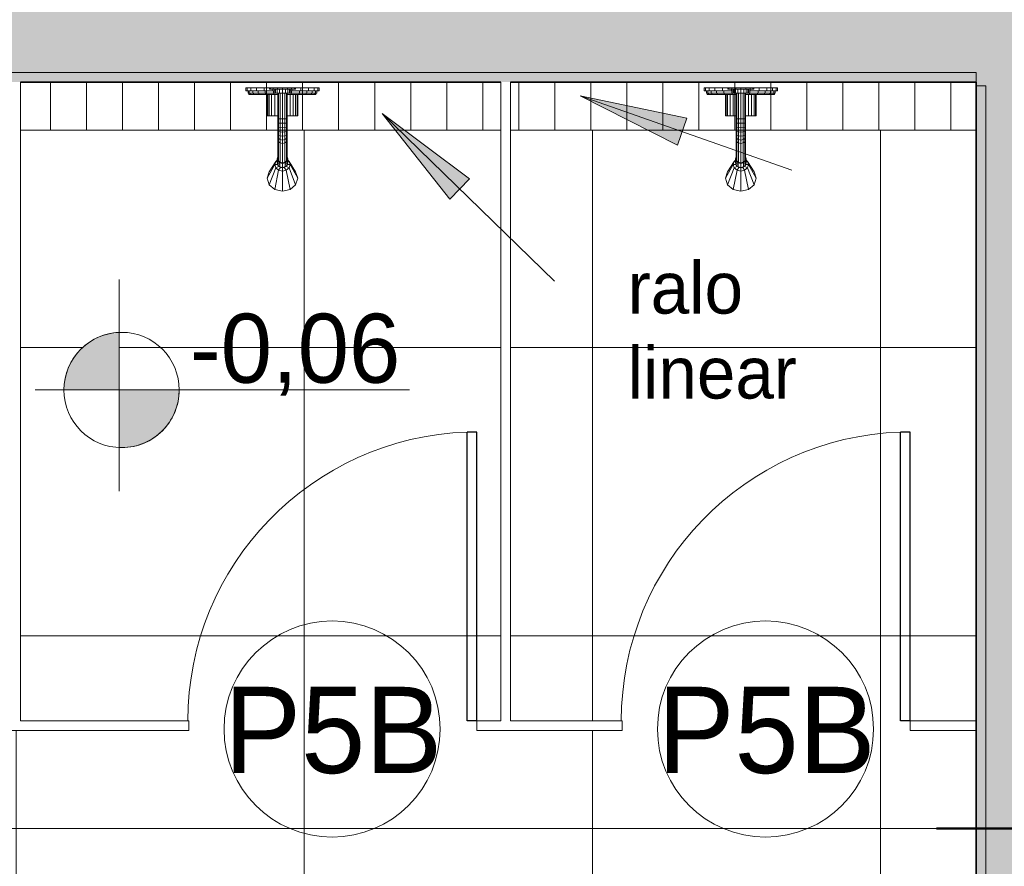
# Model space of a CAD drawing. Header units: metres. Extents: x -33 to 126, y -29 to 31.
# Tile 34 of 256: x -2.72 to -0.67, y -19.34 to -17.58. Entities that reach past the tile are written whole.
import ezdxf

# ---------------------------------------------------------------- set-up
doc = ezdxf.new("R2010")
doc.units = ezdxf.units.M
for name, color, linetype, lineweight in [('A-DETL', 90, 'Continuous', 18), ('A-DETL-GENF', 92, 'Continuous', 18), ('A-DETL-MBND', 5, 'Continuous', 18), ('A-DETL-THIN', 151, 'Continuous', 18), ('A-DOOR', 31, 'Continuous', 18), ('A-DOOR-IDEN', 31, 'Continuous', 9), ('A-FLOR-PATT', 8, 'Continuous', 18), ('A-WALL', 113, 'Continuous', 18), ('A-WALL-PATT', 111, 'Continuous', 35), ('G-ANNO-SYMB', 111, 'Continuous', 9), ('G-ANNO-TEXT', 7, 'Continuous', 18), ('G-IMPT', 8, 'Continuous', 18), ('P-SANR-FIXT', 6, 'Continuous', 18)]:
    doc.layers.add(name, color=color, linetype=linetype, lineweight=lineweight)
doc.styles.add('Century Gothic', font='GOTHIC.TTF', dxfattribs={"height": 0.143711})
doc.styles.add('Century Gothic_1', font='GOTHIC.TTF', dxfattribs={"height": 0.179639})
doc.styles.add('Century Gothic_2', font='GOTHIC.TTF', dxfattribs={"height": 0.107783})

# ---------------------------------------------------------------- blocks, each defined once
blk = doc.blocks.new('Kohler_-_K-T8226_Taboret_Shower_Trim_1533 - t8226_dxf-V87-2-PLANTA COM LAYOUT')
at = {"layer": 'G-IMPT'}
for p, q in [((-0.0065, 0.0846), (-0.0039, 0.0846)), ((-0.0065, 0.0782), (-0.0065, 0.0846)), ((-0.0039, 0.0846), (0.0037, 0.0846)), ((-0.0039, 0.0782), (-0.0039, 0.0846)), ((0.0037, 0.0846), (0.0158, 0.0846)), ((0.0037, 0.0782), (0.0037, 0.0846)), ((0.0158, 0.0846), (0.0316, 0.0846)), ((0.0158, 0.0782), (0.0158, 0.0846)), ((0.0316, 0.0846), (0.0427, 0.0846)), ((0.0316, 0.0782), (0.0316, 0.0846)), ((0.0427, 0.0846), (0.0447, 0.0846)), ((0.0427, 0.0814), (0.0427, 0.0846)), ((0.0447, 0.0846), (0.0506, 0.0846)), ((0.0447, 0.0814), (0.0447, 0.0846)), ((0.0506, 0.0846), (0.0593, 0.0846)), ((0.0506, 0.0814), (0.0506, 0.0846)), ((0.0593, 0.0846), (0.0697, 0.0846)), ((0.0593, 0.0814), (0.0593, 0.0846)), ((0.0697, 0.0846), (0.08, 0.0846)), ((0.0697, 0.0814), (0.0697, 0.0846)), ((0.08, 0.0846), (0.0888, 0.0846)), ((0.08, 0.0814), (0.08, 0.0846)), ((0.0888, 0.0846), (0.0946, 0.0846)), ((0.0888, 0.0814), (0.0888, 0.0846)), ((0.0967, 0.0846), (0.0946, 0.0846)), ((0.0946, 0.0814), (0.0946, 0.0846)), ((0.0967, 0.0846), (0.0967, 0.0814)), ((0.0967, 0.0846), (0.1078, 0.0846)), ((0.1078, 0.0846), (0.1236, 0.0846)), ((0.1078, 0.0782), (0.1078, 0.0846)), ((0.1236, 0.0846), (0.1357, 0.0846)), ((0.1236, 0.0782), (0.1236, 0.0846)), ((0.1357, 0.0846), (0.1433, 0.0846)), ((0.1357, 0.0782), (0.1357, 0.0846)), ((0.1459, 0.0846), (0.1433, 0.0846)), ((0.1433, 0.0782), (0.1433, 0.0846)), ((0.1459, 0.0846), (0.1459, 0.0782)), ((-0.0065, 0.0782), (-0.0039, 0.0782)), ((-0.0039, 0.0782), (0.0037, 0.0782)), ((-0.0018, 0.0782), (-0.0018, 0.0735)), ((-0.0018, 0.0735), (0.0007, 0.0735)), ((-0.0002, 0.0735), (-0.0002, 0.0703)), ((-0.0002, 0.0735), (0.0022, 0.0735)), ((-0.0002, 0.0703), (0.0022, 0.0703)), ((0.0007, 0.0782), (0.0007, 0.0735)), ((0.0007, 0.0735), (0.0078, 0.0735)), ((0.0022, 0.0735), (0.0092, 0.0735)), ((0.0022, 0.0735), (0.0022, 0.0703)), ((0.0022, 0.0703), (0.0092, 0.0703)), ((0.0037, 0.0782), (0.0158, 0.0782)), ((0.0078, 0.0782), (0.0078, 0.0735)), ((0.0078, 0.0735), (0.0192, 0.0735)), ((0.0092, 0.0735), (0.0092, 0.0703)), ((0.0092, 0.0703), (0.0203, 0.0703)), ((0.0158, 0.0782), (0.0316, 0.0782)), ((0.0192, 0.0782), (0.0192, 0.0735)), ((0.0192, 0.0735), (0.034, 0.0735)), ((0.0203, 0.0735), (0.0203, 0.0703)), ((0.0203, 0.0703), (0.0347, 0.0703)), ((0.0316, 0.0782), (0.05, 0.0782)), ((0.034, 0.0782), (0.034, 0.0735)), ((0.034, 0.0735), (0.0512, 0.0735)), ((0.0347, 0.0735), (0.0347, 0.0703)), ((0.0347, 0.0703), (0.0516, 0.0703)), ((0.0379, 0.0703), (0.0379, 0.0258)), ((0.039, 0.0703), (0.039, 0.0258)), ((0.0422, 0.0703), (0.0422, 0.0258)), ((0.0427, 0.0814), (0.0447, 0.0814)), ((0.0447, 0.0814), (0.0506, 0.0814)), ((0.0472, 0.0703), (0.0472, 0.0258)), ((0.05, 0.0782), (0.05, 0.0814)), ((0.05, 0.0782), (0.0538, 0.0782)), ((0.0506, 0.0814), (0.0593, 0.0814)), ((0.0512, 0.0782), (0.0512, 0.0735)), ((0.0512, 0.0735), (0.0538, 0.0735)), ((0.0516, 0.0735), (0.0516, 0.0703)), ((0.0516, 0.0703), (0.0601, 0.0703)), ((0.0538, 0.0814), (0.0538, 0.0735)), ((0.0538, 0.0735), (0.055, 0.0735)), ((0.0538, 0.0703), (0.0538, 0.0258)), ((0.055, 0.0814), (0.055, 0.0735)), ((0.055, 0.0735), (0.0584, 0.0735)), ((0.0584, 0.0814), (0.0584, 0.0735)), ((0.0584, 0.0735), (0.0636, 0.0735)), ((0.0593, 0.0814), (0.0697, 0.0814)), ((0.0601, 0.0735), (0.0601, 0.0201)), ((0.0615, 0.02), (0.0615, 0.0735)), ((0.0636, 0.0814), (0.0636, 0.0735)), ((0.0636, 0.0735), (0.0697, 0.0735)), ((0.0649, 0.0198), (0.0649, 0.0735)), ((0.0697, 0.0814), (0.08, 0.0814)), ((0.0697, 0.0814), (0.0697, 0.0735)), ((0.0697, 0.0735), (0.0757, 0.0735)), ((0.0697, 0.0198), (0.0697, 0.0735)), ((0.0745, 0.0198), (0.0745, 0.0735)), ((0.0757, 0.0814), (0.0757, 0.0735)), ((0.0757, 0.0735), (0.0809, 0.0735)), ((0.0779, 0.02), (0.0779, 0.0735)), ((0.0792, 0.0735), (0.0792, 0.0201)), ((0.0792, 0.0703), (0.0878, 0.0703)), ((0.08, 0.0814), (0.0888, 0.0814)), ((0.0809, 0.0814), (0.0809, 0.0735)), ((0.0809, 0.0735), (0.0843, 0.0735)), ((0.0843, 0.0814), (0.0843, 0.0735)), ((0.0843, 0.0735), (0.0855, 0.0735)), ((0.0855, 0.0735), (0.0843, 0.0735)), ((0.0855, 0.0814), (0.0855, 0.0735)), ((0.0855, 0.0782), (0.0894, 0.0782)), ((0.0855, 0.0735), (0.0882, 0.0735)), ((0.0855, 0.0703), (0.0855, 0.0258)), ((0.0878, 0.0735), (0.0878, 0.0703)), ((0.0878, 0.0703), (0.1046, 0.0703)), ((0.0882, 0.0782), (0.0882, 0.0735)), ((0.0882, 0.0735), (0.1054, 0.0735)), ((0.0888, 0.0814), (0.0946, 0.0814)), ((0.0894, 0.0782), (0.0894, 0.0814)), ((0.0894, 0.0782), (0.1078, 0.0782)), ((0.0921, 0.0703), (0.0921, 0.0258)), ((0.0967, 0.0814), (0.0946, 0.0814)), ((0.0972, 0.0703), (0.0972, 0.0258)), ((0.1003, 0.0703), (0.1003, 0.0258)), ((0.1014, 0.0703), (0.1014, 0.0258)), ((0.1046, 0.0735), (0.1046, 0.0703)), ((0.1046, 0.0703), (0.1191, 0.0703)), ((0.1054, 0.0782), (0.1054, 0.0735)), ((0.1054, 0.0735), (0.1202, 0.0735)), ((0.1078, 0.0782), (0.1236, 0.0782)), ((0.1191, 0.0735), (0.1191, 0.0703)), ((0.1191, 0.0703), (0.1302, 0.0703)), ((0.1202, 0.0782), (0.1202, 0.0735)), ((0.1202, 0.0735), (0.1315, 0.0735)), ((0.1236, 0.0782), (0.1357, 0.0782)), ((0.1302, 0.0735), (0.1371, 0.0735)), ((0.1302, 0.0735), (0.1302, 0.0703)), ((0.1302, 0.0703), (0.1371, 0.0703)), ((0.1315, 0.0782), (0.1315, 0.0735)), ((0.1315, 0.0735), (0.1387, 0.0735)), ((0.1357, 0.0782), (0.1433, 0.0782)), ((0.1395, 0.0735), (0.1371, 0.0735)), ((0.1371, 0.0735), (0.1371, 0.0703)), ((0.1395, 0.0703), (0.1371, 0.0703)), ((0.1387, 0.0782), (0.1387, 0.0735)), ((0.1411, 0.0735), (0.1387, 0.0735)), ((0.1395, 0.0735), (0.1395, 0.0703)), ((0.1411, 0.0782), (0.1411, 0.0735)), ((0.1459, 0.0782), (0.1433, 0.0782)), ((0.0379, 0.0258), (0.039, 0.0258)), ((0.039, 0.0258), (0.0422, 0.0258)), ((0.0422, 0.0258), (0.0472, 0.0258)), ((0.0472, 0.0258), (0.0538, 0.0258)), ((0.0538, 0.0258), (0.0601, 0.0258)), ((0.0792, 0.0258), (0.0855, 0.0258)), ((0.0855, 0.0258), (0.0921, 0.0258)), ((0.0921, 0.0258), (0.0972, 0.0258)), ((0.0972, 0.0258), (0.1003, 0.0258)), ((0.1003, 0.0258), (0.1014, 0.0258)), ((0.1014, 0.0258), (0.1003, 0.0258)), ((0.0601, 0.0201), (0.0601, 0.0118)), ((0.0601, 0.0201), (0.0615, 0.02)), ((0.0601, 0.0118), (0.0601, 0.0036)), ((0.0601, 0.0118), (0.0615, 0.0111)), ((0.0601, 0.0036), (0.0601, -0.0038)), ((0.0601, 0.0036), (0.0615, 0.0024)), ((0.0649, 0.0198), (0.0615, 0.02)), ((0.0615, 0.02), (0.0615, 0.0111)), ((0.0649, 0.0107), (0.0615, 0.0111)), ((0.0615, 0.0111), (0.0615, 0.0024)), ((0.0649, 0.0015), (0.0615, 0.0024)), ((0.0615, 0.0024), (0.0615, -0.0038)), ((0.0697, 0.0198), (0.0649, 0.0198)), ((0.0649, 0.0198), (0.0649, 0.0107)), ((0.0697, 0.0105), (0.0649, 0.0107)), ((0.0649, 0.0107), (0.0649, 0.0015)), ((0.0697, 0.0012), (0.0649, 0.0015)), ((0.0649, 0.0015), (0.0649, -0.0038)), ((0.0745, 0.0198), (0.0697, 0.0198)), ((0.0697, 0.0198), (0.0697, 0.0105)), ((0.0745, 0.0107), (0.0697, 0.0105)), ((0.0697, 0.0105), (0.0697, 0.0012)), ((0.0745, 0.0015), (0.0697, 0.0012)), ((0.0697, 0.0012), (0.0697, -0.0038)), ((0.0779, 0.02), (0.0745, 0.0198)), ((0.0745, 0.0198), (0.0745, 0.0107)), ((0.0779, 0.0111), (0.0745, 0.0107)), ((0.0745, 0.0107), (0.0745, 0.0015)), ((0.0779, 0.0024), (0.0745, 0.0015)), ((0.0745, 0.0015), (0.0745, -0.0038)), ((0.0792, 0.0201), (0.0779, 0.02)), ((0.0779, 0.02), (0.0779, 0.0111)), ((0.0792, 0.0118), (0.0779, 0.0111)), ((0.0779, 0.0111), (0.0779, 0.0024)), ((0.0792, 0.0036), (0.0779, 0.0024)), ((0.0779, 0.0024), (0.0779, -0.0038)), ((0.0792, 0.0201), (0.0792, 0.0118)), ((0.0792, 0.0118), (0.0792, 0.0036)), ((0.0792, 0.0036), (0.0792, -0.0038)), ((0.0601, -0.0042), (0.0601, -0.0116)), ((0.0601, -0.0042), (0.0615, -0.006)), ((0.0601, -0.0116), (0.0601, -0.0185)), ((0.0601, -0.0116), (0.0615, -0.014)), ((0.0601, -0.0185), (0.0601, -0.0248)), ((0.0601, -0.0185), (0.0615, -0.0214)), ((0.0615, -0.0038), (0.0615, -0.006)), ((0.0649, -0.0073), (0.0615, -0.006)), ((0.0615, -0.006), (0.0615, -0.014)), ((0.0649, -0.0157), (0.0615, -0.014)), ((0.0615, -0.014), (0.0615, -0.0214)), ((0.0649, -0.0038), (0.0649, -0.0073)), ((0.0697, -0.0078), (0.0649, -0.0073)), ((0.0649, -0.0073), (0.0649, -0.0157)), ((0.0697, -0.0163), (0.0649, -0.0157)), ((0.0649, -0.0157), (0.0649, -0.0235)), ((0.0697, -0.0038), (0.0697, -0.0078)), ((0.0745, -0.0073), (0.0697, -0.0078)), ((0.0697, -0.0078), (0.0697, -0.0163)), ((0.0745, -0.0157), (0.0697, -0.0163)), ((0.0697, -0.0163), (0.0697, -0.0243)), ((0.0745, -0.0038), (0.0745, -0.0073)), ((0.0779, -0.006), (0.0745, -0.0073)), ((0.0745, -0.0073), (0.0745, -0.0157)), ((0.0779, -0.014), (0.0745, -0.0157)), ((0.0745, -0.0157), (0.0745, -0.0235)), ((0.0779, -0.0038), (0.0779, -0.006)), ((0.0792, -0.0042), (0.0779, -0.006)), ((0.0779, -0.006), (0.0779, -0.014)), ((0.0792, -0.0116), (0.0779, -0.014)), ((0.0779, -0.014), (0.0779, -0.0214)), ((0.0792, -0.0185), (0.0779, -0.0214)), ((0.0792, -0.0042), (0.0792, -0.0116)), ((0.0792, -0.0116), (0.0792, -0.0185)), ((0.0792, -0.0185), (0.0792, -0.0248)), ((0.0601, -0.0248), (0.0601, -0.0644)), ((0.0601, -0.0248), (0.0615, -0.0281)), ((0.0649, -0.0235), (0.0615, -0.0214)), ((0.0615, -0.0214), (0.0615, -0.0281)), ((0.0649, -0.0304), (0.0615, -0.0281)), ((0.0615, -0.0281), (0.0615, -0.0678)), ((0.0697, -0.0243), (0.0649, -0.0235)), ((0.0649, -0.0235), (0.0649, -0.0304)), ((0.0697, -0.0313), (0.0649, -0.0304)), ((0.0649, -0.0304), (0.0649, -0.0702)), ((0.0745, -0.0235), (0.0697, -0.0243)), ((0.0697, -0.0243), (0.0697, -0.0313)), ((0.0745, -0.0304), (0.0697, -0.0313)), ((0.0697, -0.0313), (0.0697, -0.0712)), ((0.0779, -0.0214), (0.0745, -0.0235)), ((0.0745, -0.0235), (0.0745, -0.0304)), ((0.0779, -0.0281), (0.0745, -0.0304)), ((0.0745, -0.0304), (0.0745, -0.0702)), ((0.0779, -0.0214), (0.0779, -0.0281)), ((0.0792, -0.0248), (0.0779, -0.0281)), ((0.0779, -0.0281), (0.0779, -0.0678)), ((0.0792, -0.0248), (0.0792, -0.0644)), ((0.0586, -0.0637), (0.0601, -0.059)), ((0.0601, -0.059), (0.0601, -0.0674)), ((0.0793, -0.059), (0.0808, -0.0637)), ((0.0793, -0.059), (0.0793, -0.0674)), ((0.0538, -0.0754), (0.0379, -0.104)), ((0.0559, -0.0687), (0.0422, -0.0906)), ((0.0538, -0.0754), (0.0559, -0.0687)), ((0.0559, -0.0822), (0.0538, -0.0754)), ((0.0596, -0.0754), (0.0538, -0.0754)), ((0.0559, -0.0687), (0.0586, -0.0665)), ((0.0586, -0.07), (0.0559, -0.0687)), ((0.0626, -0.0789), (0.0559, -0.0822)), ((0.0601, -0.0684), (0.0586, -0.0637)), ((0.0586, -0.0637), (0.0586, -0.0721)), ((0.0601, -0.0768), (0.0586, -0.0721)), ((0.0601, -0.0644), (0.0615, -0.0678)), ((0.0601, -0.0674), (0.061, -0.0666)), ((0.0601, -0.0674), (0.0625, -0.0686)), ((0.0641, -0.0718), (0.0601, -0.0684)), ((0.0601, -0.0684), (0.0601, -0.0768)), ((0.0641, -0.0802), (0.0601, -0.0768)), ((0.0649, -0.0702), (0.0615, -0.0678)), ((0.0657, -0.0813), (0.0617, -0.0871)), ((0.0628, -0.0754), (0.0621, -0.0733)), ((0.0623, -0.0703), (0.0628, -0.0688)), ((0.0628, -0.0688), (0.0628, -0.0707)), ((0.0636, -0.0714), (0.065, -0.0703)), ((0.0697, -0.0731), (0.0641, -0.0718)), ((0.0641, -0.0718), (0.0641, -0.0802)), ((0.0641, -0.0802), (0.0697, -0.0815)), ((0.0657, -0.0813), (0.0646, -0.0804)), ((0.0697, -0.0712), (0.0649, -0.0702)), ((0.0657, -0.0813), (0.0697, -0.0822)), ((0.0745, -0.0702), (0.0697, -0.0712)), ((0.0697, -0.0712), (0.0697, -0.0731)), ((0.0697, -0.0731), (0.0752, -0.0718)), ((0.0697, -0.0731), (0.0697, -0.0815)), ((0.0697, -0.0815), (0.0752, -0.0802)), ((0.0697, -0.0822), (0.0736, -0.0813)), ((0.0747, -0.0804), (0.0736, -0.0813)), ((0.0736, -0.0813), (0.0776, -0.0871)), ((0.0744, -0.0703), (0.0757, -0.0714)), ((0.0779, -0.0678), (0.0745, -0.0702)), ((0.0793, -0.0684), (0.0752, -0.0718)), ((0.0752, -0.0718), (0.0752, -0.0802)), ((0.0793, -0.0768), (0.0752, -0.0802)), ((0.0765, -0.0688), (0.0765, -0.0707)), ((0.0772, -0.0733), (0.0765, -0.0754)), ((0.0766, -0.0688), (0.077, -0.0703)), ((0.0793, -0.0674), (0.0768, -0.0686)), ((0.0768, -0.0789), (0.0834, -0.0822)), ((0.0792, -0.0644), (0.0779, -0.0678)), ((0.0784, -0.0666), (0.0793, -0.0674)), ((0.0808, -0.0637), (0.0793, -0.0684)), ((0.0793, -0.0684), (0.0793, -0.0768)), ((0.0808, -0.0721), (0.0793, -0.0768)), ((0.0797, -0.0754), (0.0855, -0.0754)), ((0.0808, -0.0637), (0.0808, -0.0721)), ((0.0808, -0.0665), (0.0834, -0.0687)), ((0.0808, -0.07), (0.0834, -0.0687)), ((0.0834, -0.0687), (0.0972, -0.0906)), ((0.0834, -0.0687), (0.0855, -0.0754)), ((0.0855, -0.0754), (0.0834, -0.0822)), ((0.0855, -0.0754), (0.1014, -0.104)), ((0.0379, -0.104), (0.0422, -0.0906)), ((0.0379, -0.104), (0.0422, -0.0906)), ((0.0559, -0.0822), (0.0422, -0.1175)), ((0.0617, -0.0871), (0.0538, -0.1274)), ((0.0617, -0.0871), (0.0559, -0.0822)), ((0.0617, -0.0871), (0.0697, -0.0889)), ((0.0697, -0.0822), (0.0697, -0.0889)), ((0.0697, -0.0889), (0.0776, -0.0871)), ((0.0697, -0.0889), (0.0697, -0.131)), ((0.0834, -0.0822), (0.0776, -0.0871)), ((0.0776, -0.0871), (0.0855, -0.1274)), ((0.0834, -0.0822), (0.0972, -0.1175)), ((0.0972, -0.0906), (0.1014, -0.104)), ((0.0972, -0.0906), (0.1014, -0.104)), ((0.0422, -0.1175), (0.0379, -0.104)), ((0.0422, -0.1175), (0.0379, -0.104)), ((0.0538, -0.1274), (0.0422, -0.1175)), ((0.0538, -0.1274), (0.0422, -0.1175)), ((0.0972, -0.1175), (0.0855, -0.1274)), ((0.0972, -0.1175), (0.0855, -0.1274)), ((0.1014, -0.104), (0.0972, -0.1175)), ((0.1014, -0.104), (0.0972, -0.1175)), ((0.0538, -0.1274), (0.0697, -0.131)), ((0.0697, -0.131), (0.0538, -0.1274)), ((0.0697, -0.131), (0.0855, -0.1274)), ((0.0697, -0.131), (0.0855, -0.1274))]:
    blk.add_line(p, q, dxfattribs=at)
blk = doc.blocks.new('Kohler_-_K-T8226_Taboret_Shower_Trim_1533 - Kohler_-_K-T8226_Taboret_Shower_Trim_1533-204706-2-PLANTA COM LAYOUT')
blk.add_blockref('Kohler_-_K-T8226_Taboret_Shower_Trim_1533 - t8226_dxf-V87-2-PLANTA COM LAYOUT', (0.0052, 0))
blk = doc.blocks.new('M_Descarga simples1 - 60X160 _vest_ m_-2529210-2-PLANTA COM LAYOUT')
at = {"layer": 'A-DOOR', "lineweight": 25}
for p, q in [((0.28, 0.01), (0.28, 0.6114)), ((0.3, 0.6114), (0.28, 0.6114)), ((0.3, 0.01), (0.3, 0.6114)), ((0.3, 0.01), (0.28, 0.01))]:
    blk.add_line(p, q, dxfattribs=at)
at = {"layer": 'A-DOOR'}
blk.add_arc((0.3, 0.01), 0.6017, 91.9048, 180, dxfattribs=at)
blk = doc.blocks.new('Kohler_-_K-T8226_Taboret_Shower_Trim_1533 - Kohler_-_K-T8226_Taboret_Shower_Trim_1533-V92-2-PLANTA COM LAYOUT')
blk.add_blockref('Kohler_-_K-T8226_Taboret_Shower_Trim_1533 - t8226_dxf-V87-2-PLANTA COM LAYOUT', (0.0052, 0))
blk = doc.blocks.new('Corte - M_Extremidade superior do corte - Preenchido-1049-2-PLANTA COM LAYOUT')
at = {"layer": 'G-ANNO-SYMB', "lineweight": 50}
blk.add_line((0.017462, 0), (0.028978, 0), dxfattribs=at)
blk = doc.blocks.new('M_Identificador da porta - M_Identificador da porta-1233-2-PLANTA COM LAYOUT')
at = {"layer": 'A-DOOR-IDEN'}
blk.add_circle((-0.000017, -0.000091), 0.003, dxfattribs=at)

msp = doc.modelspace()

# ---------------------------------------------------------------- hatches: boundary and pattern name
at = {"layer": 'A-DETL-GENF'}
h = msp.add_hatch(dxfattribs=at)
h.set_pattern_fill('FP_12', style=0, pattern_type=2)
h.set_pattern_definition([(90, (-3.63, 0), (-0.075, 5e-18), [])])
h.paths.add_polyline_path([(-0.8648, -17.8122), (-0.7273, -17.8122), (-0.7273, -17.7122), (-1.6973, -17.7122), (-1.6973, -17.8122), (-1.098, -17.8122)], flags=0)
h.paths.add_polyline_path([(-2.3795, -17.8122), (-1.7173, -17.8122), (-1.7173, -17.7122), (-2.7173, -17.7122), (-2.7173, -17.8122)], flags=0)
for points in [[(-2.6117, -18.3531), (-2.5122, -18.3531), (-2.5122, -18.2332), (-2.5422, -18.2384), (-2.5699, -18.251), (-2.5936, -18.2701), (-2.6117, -18.2946), (-2.6231, -18.3229), (-2.627, -18.3531), (-2.6231, -18.3531)], [(-2.5122, -18.473), (-2.4846, -18.471), (-2.4583, -18.4628), (-2.4345, -18.4488), (-2.4144, -18.4295), (-2.3995, -18.4065), (-2.3901, -18.3806), (-2.387, -18.3531), (-2.5122, -18.3531), (-2.5122, -18.471)]]:
    msp.add_hatch(color=7, dxfattribs=at).paths.add_polyline_path(points, flags=0)
at = {"layer": 'A-FLOR-PATT'}
h = msp.add_hatch(dxfattribs=at)
h.set_pattern_fill('FP_8', color=256, style=0, pattern_type=2)
h.set_pattern_definition([(0, (-7.527, -17.065), (0, 0.6), []), (90, (-7.527, -17.065), (-0.6, 4e-17), [])])
h.paths.add_polyline_path([(-4.4087, -20.6646), (-4.3073, -20.6646), (-4.3073, -20.0298), (-4.2873, -20.0298), (-4.2873, -20.6646), (-3.6873, -20.6646), (-3.6873, -20.0298), (-3.6673, -20.0298), (-3.6673, -20.2617), (-0.7273, -20.2615), (-0.7273, -19.0622), (-0.8648, -19.0622), (-0.8648, -19.0422), (-0.7273, -19.0422), (-0.7273, -17.8122), (-1.2079, -17.8126), (-1.2071, -17.8694), (-1.2048, -17.8761), (-1.2037, -17.8771), (-1.1899, -17.899), (-1.1857, -17.9124), (-1.1899, -17.9259), (-1.2015, -17.9357), (-1.2174, -17.9393), (-1.2333, -17.9357), (-1.2449, -17.9259), (-1.2492, -17.9124), (-1.2449, -17.899), (-1.2296, -17.8757), (-1.2285, -17.8748), (-1.2277, -17.8694), (-1.2269, -17.867), (-1.227, -17.8122), (-1.6973, -17.8122), (-1.6973, -19.0422), (-1.4648, -19.0422), (-1.4648, -19.0622), (-1.7673, -19.0622), (-1.7673, -19.0422), (-1.7173, -19.0422), (-1.7173, -17.8122), (-2.1626, -17.8126), (-2.1618, -17.8694), (-2.1594, -17.8762), (-2.1583, -17.8771), (-2.1446, -17.899), (-2.1403, -17.9124), (-2.1446, -17.9259), (-2.1562, -17.9357), (-2.1721, -17.9393), (-2.188, -17.9357), (-2.1996, -17.9259), (-2.2038, -17.9124), (-2.1996, -17.899), (-2.1842, -17.8757), (-2.1832, -17.8748), (-2.1824, -17.8694), (-2.1816, -17.867), (-2.1817, -17.8122), (-2.7173, -17.8122), (-2.7173, -19.0422), (-2.3673, -19.0422), (-2.3673, -19.0622), (-2.7873, -19.0622), (-2.7873, -19.0422), (-2.7373, -19.0422), (-2.7373, -17.7122), (-3.7373, -17.7124), (-3.7373, -18.4566), (-3.7337, -18.4617), (-3.6293, -18.4707), (-3.6223, -18.4741), (-3.6208, -18.4768), (-3.6203, -18.4824), (-3.6208, -18.7524), (-3.6229, -18.7562), (-3.6297, -18.7585), (-3.7343, -18.7683), (-3.7373, -18.7726), (-3.7373, -19.0422), (-3.3873, -19.0422), (-3.3873, -19.0622), (-3.8073, -19.0622), (-3.8073, -19.0422), (-3.7573, -19.0422), (-3.7573, -17.7122), (-4.7573, -17.7126), (-4.7573, -18.4566), (-4.7537, -18.4617), (-4.6493, -18.4707), (-4.6423, -18.4741), (-4.6408, -18.4768), (-4.6403, -18.4842), (-4.6408, -18.7524), (-4.6429, -18.7562), (-4.6497, -18.7585), (-4.7543, -18.7683), (-4.7573, -18.7726), (-4.7573, -19.0422), (-4.4073, -19.0422), (-4.4073, -19.0622), (-4.8373, -19.0622), (-4.8373, -19.0422), (-4.7773, -19.0422), (-4.7773, -17.7122), (-5.7773, -17.7122), (-5.7773, -18.4566), (-5.7737, -18.4617), (-5.6693, -18.4707), (-5.6623, -18.4741), (-5.6608, -18.4768), (-5.6603, -18.4824), (-5.6608, -18.7524), (-5.6629, -18.7562), (-5.6697, -18.7585), (-5.7743, -18.7683), (-5.7773, -18.7726), (-5.7773, -19.0422), (-5.4373, -19.0422), (-5.4373, -19.0622), (-5.9273, -19.0622), (-5.9273, -16.7159), (-6.9273, -16.7159), (-6.9273, -20.0646), (-4.9273, -20.0646), (-4.9273, -20.0298), (-4.9073, -20.0298), (-4.9073, -20.6646), (-4.4205, -20.6646)], flags=0)
h.paths.add_polyline_path([(-3.8199, -20.6548), (-4.0547, -20.6548), (-4.0741, -20.5922), (-4.0858, -20.5277), (-4.0898, -20.4624), (-4.0853, -20.4178), (-4.0723, -20.3758), (-4.0514, -20.3389), (-4.0239, -20.3091), (-3.9914, -20.2883), (-3.9557, -20.2775), (-3.9189, -20.2775), (-3.8832, -20.2883), (-3.8506, -20.3091), (-3.8231, -20.3389), (-3.8022, -20.3758), (-3.7892, -20.4178), (-3.7848, -20.4624), (-3.7887, -20.5277), (-3.8005, -20.5922)], flags=0)
h.paths.add_polyline_path([(-4.4399, -20.6548), (-4.6747, -20.6548), (-4.6948, -20.5881), (-4.7058, -20.5277), (-4.7093, -20.4575), (-4.7053, -20.4178), (-4.6923, -20.3758), (-4.6714, -20.3389), (-4.6439, -20.3091), (-4.6114, -20.2883), (-4.5757, -20.2775), (-4.5389, -20.2775), (-4.5032, -20.2883), (-4.4706, -20.3091), (-4.4431, -20.3389), (-4.4222, -20.3758), (-4.4092, -20.4178), (-4.4048, -20.4624), (-4.4087, -20.5277), (-4.4205, -20.5922)], flags=0)
h.paths.add_polyline_path([(-6.4773, -20.5854), (-6.4236, -20.5794), (-6.3724, -20.5614), (-6.3267, -20.5326), (-6.2885, -20.4944), (-6.2598, -20.4487), (-6.242, -20.3977), (-6.242, -20.3978), (-6.2599, -20.4488), (-6.2887, -20.4946), (-6.3269, -20.5328), (-6.3728, -20.5615), (-6.4242, -20.5794), (-6.4773, -20.5854), (-6.531, -20.5793), (-6.582, -20.5615), (-6.6277, -20.5327), (-6.6659, -20.4945), (-6.6947, -20.4488), (-6.7125, -20.3978), (-6.7125, -20.3978), (-6.6947, -20.4488), (-6.6659, -20.4946), (-6.6276, -20.5329), (-6.5819, -20.5615), (-6.531, -20.5794), (-6.4773, -20.5854)], flags=0)
h.paths.add_polyline_path([(-5.136, -20.3534), (-5.136, -20.3528), (-5.1423, -20.2982), (-5.1603, -20.2474), (-5.1886, -20.2024), (-5.2268, -20.1642), (-5.2754, -20.1344), (-5.3236, -20.1176), (-5.3773, -20.1115), (-5.4345, -20.1188), (-5.4851, -20.1374), (-5.5277, -20.1642), (-5.5659, -20.2024), (-5.5957, -20.2509), (-5.6125, -20.2991), (-5.6118, -20.2982), (-5.5939, -20.2481), (-5.5647, -20.2024), (-5.5257, -20.1642), (-5.4784, -20.1354), (-5.431, -20.1188), (-5.3773, -20.1128), (-5.3236, -20.1188), (-5.2726, -20.1367), (-5.2268, -20.1654), (-5.1886, -20.2036), (-5.1599, -20.2494), (-5.142, -20.3004), (-5.1361, -20.3528)], flags=0)
h.paths.add_polyline_path([(-5.7642, -19.7127), (-5.8789, -19.7127), (-5.8751, -19.6825), (-5.8637, -19.6542), (-5.8456, -19.6297), (-5.8219, -19.6106), (-5.7942, -19.598), (-5.7642, -19.5928), (-5.7642, -19.6825)], flags=0)
h.paths.add_polyline_path([(-5.7642, -19.8326), (-5.7642, -19.7127), (-5.6389, -19.7127), (-5.6421, -19.7401), (-5.6515, -19.7661), (-5.6665, -19.7892), (-5.6865, -19.8083), (-5.7103, -19.8224), (-5.7366, -19.8306)], flags=0)
h.paths.add_polyline_path([(-5.268, -18.5146), (-5.2934, -18.5146), (-5.3283, -18.5019), (-5.3503, -18.4892), (-5.3757, -18.4638), (-5.4109, -18.413), (-5.4346, -18.3622), (-5.4531, -18.3114), (-5.4667, -18.2604), (-5.4712, -18.2098), (-5.469, -18.1845), (-5.4645, -18.159), (-5.4577, -18.1336), (-5.4433, -18.1082), (-5.413, -18.0828), (-5.4042, -18.006), (-5.4394, -18.006), (-5.4639, -18.0028), (-5.4867, -17.9933), (-5.5063, -17.9783), (-5.5214, -17.9587), (-5.5308, -17.9358), (-5.5341, -17.9113), (-5.5341, -17.7151), (-5.0273, -17.7151), (-5.0273, -17.9113), (-5.0305, -17.9358), (-5.04, -17.9587), (-5.055, -17.9783), (-5.0746, -17.9933), (-5.0974, -18.0028), (-5.1239, -18.006), (-5.1572, -18.006), (-5.1484, -18.0828), (-5.1181, -18.1082), (-5.1037, -18.1336), (-5.0969, -18.159), (-5.0924, -18.1845), (-5.0902, -18.2098), (-5.0946, -18.2604), (-5.1083, -18.3114), (-5.1268, -18.3622), (-5.1504, -18.413), (-5.1857, -18.4638), (-5.2111, -18.4892), (-5.2331, -18.5019)], flags=0)
h.paths.add_polyline_path([(-4.2734, -18.5146), (-4.3083, -18.5019), (-4.3303, -18.4892), (-4.3557, -18.4638), (-4.393, -18.4085), (-4.4146, -18.3622), (-4.4331, -18.3114), (-4.4467, -18.2604), (-4.4512, -18.2098), (-4.449, -18.1845), (-4.4445, -18.159), (-4.4377, -18.1336), (-4.4233, -18.1082), (-4.393, -18.0828), (-4.3842, -18.006), (-4.4194, -18.006), (-4.4439, -18.0028), (-4.4667, -17.9933), (-4.4863, -17.9783), (-4.5014, -17.9587), (-4.5108, -17.9358), (-4.5141, -17.9113), (-4.5141, -17.7151), (-4.0073, -17.7151), (-4.0073, -17.9113), (-4.0105, -17.9358), (-4.02, -17.9587), (-4.035, -17.9783), (-4.0546, -17.9933), (-4.0774, -18.0028), (-4.1039, -18.006), (-4.1371, -18.0065), (-4.1284, -18.0828), (-4.0981, -18.1082), (-4.0837, -18.1336), (-4.0769, -18.159), (-4.0724, -18.1845), (-4.0702, -18.2098), (-4.0746, -18.2604), (-4.0883, -18.3114), (-4.1068, -18.3622), (-4.1304, -18.413), (-4.1657, -18.4638), (-4.1911, -18.4892), (-4.2131, -18.5019), (-4.248, -18.5146)], flags=0)
h.paths.add_polyline_path([(-3.2534, -18.5146), (-3.2883, -18.5019), (-3.3103, -18.4892), (-3.3357, -18.4638), (-3.373, -18.4085), (-3.3946, -18.3622), (-3.4131, -18.3114), (-3.4267, -18.2604), (-3.4312, -18.2098), (-3.429, -18.1845), (-3.4245, -18.159), (-3.4177, -18.1336), (-3.4033, -18.1082), (-3.373, -18.0828), (-3.3642, -18.006), (-3.3994, -18.006), (-3.4239, -18.0028), (-3.4467, -17.9933), (-3.4663, -17.9783), (-3.4814, -17.9587), (-3.4908, -17.9358), (-3.4941, -17.9113), (-3.4941, -17.7151), (-2.9873, -17.7151), (-2.9873, -17.9115), (-2.9905, -17.9358), (-3, -17.9587), (-3.015, -17.9783), (-3.0346, -17.9933), (-3.0574, -18.0028), (-3.0839, -18.006), (-3.1172, -18.006), (-3.1084, -18.0828), (-3.0781, -18.1082), (-3.0637, -18.1336), (-3.0569, -18.159), (-3.0524, -18.1845), (-3.0502, -18.2098), (-3.0546, -18.2604), (-3.0683, -18.3114), (-3.0868, -18.3622), (-3.1104, -18.413), (-3.1457, -18.4638), (-3.1711, -18.4892), (-3.1931, -18.5019), (-3.228, -18.5146), (-3.2338, -18.5146)], flags=0)
h.paths.add_polyline_path([(-2.5122, -18.3531), (-2.627, -18.3531), (-2.6231, -18.3229), (-2.6117, -18.2946), (-2.5936, -18.2701), (-2.5699, -18.251), (-2.5422, -18.2384), (-2.5122, -18.2332), (-2.5122, -18.3229)], flags=0)
h.paths.add_polyline_path([(-2.5122, -18.473), (-2.5122, -18.3531), (-2.387, -18.3531), (-2.3901, -18.3806), (-2.3995, -18.4065), (-2.4145, -18.4297), (-2.4345, -18.4488), (-2.4583, -18.4628), (-2.4846, -18.471)], flags=0)
h.paths.add_polyline_path([(-2.913, -17.9631), (-2.9332, -17.9577), (-2.948, -17.9427), (-2.9533, -17.9203), (-2.9524, -17.9143), (-2.9484, -17.9027), (-2.9456, -17.8982), (-2.9393, -17.8918), (-2.9297, -17.8852), (-2.9255, -17.8838), (-2.9263, -17.8228), (-2.9538, -17.8465), (-2.9575, -17.8472), (-2.9604, -17.8467), (-2.9647, -17.8439), (-2.9671, -17.8393), (-2.9668, -17.8334), (-2.967, -17.8277), (-2.9671, -17.8267), (-2.9669, -17.7231), (-2.9673, -17.7228), (-2.9858, -17.7181), (-2.9858, -17.7151), (-2.9287, -17.7151), (-2.9287, -17.7181), (-2.9473, -17.7231), (-2.9484, -17.7904), (-2.9484, -17.7913), (-2.9473, -17.7933), (-2.9473, -17.8147), (-2.9247, -17.7935), (-2.9227, -17.7903), (-2.9164, -17.7856), (-2.9143, -17.785), (-2.8548, -17.7319), (-2.8468, -17.7294), (-2.8406, -17.7322), (-2.8421, -17.7455), (-2.8423, -17.7471), (-2.9007, -17.8007), (-2.9005, -17.822), (-2.9004, -17.8839), (-2.893, -17.8871), (-2.8893, -17.8898), (-2.8836, -17.8945), (-2.8779, -17.9024), (-2.8749, -17.9099), (-2.873, -17.9176), (-2.8731, -17.9256), (-2.8782, -17.9434), (-2.8938, -17.9581), (-2.9098, -17.9623)], flags=0)
h.paths.add_polyline_path([(-3.933, -17.9631), (-3.9532, -17.9577), (-3.968, -17.9427), (-3.9733, -17.9203), (-3.9724, -17.9143), (-3.9689, -17.9037), (-3.9656, -17.8982), (-3.9593, -17.8918), (-3.9497, -17.8852), (-3.9455, -17.8838), (-3.9463, -17.8228), (-3.9738, -17.8465), (-3.9775, -17.8472), (-3.9804, -17.8467), (-3.9847, -17.8439), (-3.9871, -17.8393), (-3.9868, -17.8334), (-3.987, -17.8277), (-3.9871, -17.8267), (-3.9869, -17.7231), (-3.9873, -17.7228), (-4.0058, -17.7181), (-4.0058, -17.7151), (-3.9487, -17.7151), (-3.9487, -17.7181), (-3.9673, -17.7231), (-3.9681, -17.7905), (-3.9685, -17.7909), (-3.9673, -17.7933), (-3.9673, -17.8147), (-3.9447, -17.7935), (-3.9427, -17.7903), (-3.9364, -17.7856), (-3.9341, -17.7849), (-3.8745, -17.7318), (-3.8668, -17.7294), (-3.8606, -17.7322), (-3.8621, -17.7455), (-3.8623, -17.7471), (-3.9207, -17.8007), (-3.9205, -17.822), (-3.9204, -17.8839), (-3.913, -17.8871), (-3.9093, -17.8898), (-3.9036, -17.8945), (-3.8984, -17.9014), (-3.8949, -17.9099), (-3.893, -17.9176), (-3.8931, -17.9256), (-3.8982, -17.9434), (-3.9138, -17.9581), (-3.9298, -17.9623)], flags=0)
h.paths.add_polyline_path([(-4.953, -17.9631), (-4.9732, -17.9577), (-4.988, -17.9427), (-4.9933, -17.9203), (-4.9924, -17.9143), (-4.9889, -17.9037), (-4.9856, -17.8982), (-4.9793, -17.8918), (-4.9697, -17.8852), (-4.9655, -17.8838), (-4.9663, -17.8228), (-4.9938, -17.8465), (-4.9975, -17.8472), (-5.0005, -17.8466), (-5.0047, -17.8439), (-5.0071, -17.8393), (-5.0068, -17.8334), (-5.007, -17.8277), (-5.0071, -17.8267), (-5.0069, -17.7231), (-5.0073, -17.7228), (-5.0258, -17.7181), (-5.0258, -17.7151), (-4.9687, -17.7151), (-4.9687, -17.7181), (-4.9873, -17.7231), (-4.9884, -17.7904), (-4.9884, -17.7913), (-4.9873, -17.7933), (-4.9873, -17.8147), (-4.9647, -17.7935), (-4.9627, -17.7903), (-4.9564, -17.7856), (-4.9541, -17.7849), (-4.8948, -17.7319), (-4.8868, -17.7294), (-4.8806, -17.7322), (-4.8821, -17.7455), (-4.8823, -17.7471), (-4.9407, -17.8007), (-4.9405, -17.807), (-4.9404, -17.8839), (-4.933, -17.8871), (-4.9293, -17.8898), (-4.9236, -17.8945), (-4.9184, -17.9014), (-4.9149, -17.9099), (-4.913, -17.9176), (-4.9131, -17.9256), (-4.9182, -17.9434), (-4.9338, -17.9581), (-4.9498, -17.9623)], flags=0)
h.paths.add_polyline_path([(-2.913, -17.9604), (-2.9134, -17.96), (-2.9134, -17.9604)], flags=0)
h.paths.add_polyline_path([(-4.953, -17.9604), (-4.9537, -17.96), (-4.9538, -17.9603)], flags=0)
h.paths.add_polyline_path([(-3.933, -17.9604), (-3.9337, -17.96), (-3.9338, -17.9603)], flags=0)
h.paths.add_polyline_path([(-2.913, -17.9394), (-2.9134, -17.9377), (-2.9152, -17.9388), (-2.9134, -17.9393)], flags=0)
h.paths.add_polyline_path([(-3.933, -17.9394), (-3.933, -17.9375), (-3.9352, -17.9388)], flags=0)
h.paths.add_polyline_path([(-4.953, -17.9394), (-4.953, -17.9375), (-4.9552, -17.9388)], flags=0)
h.paths.add_polyline_path([(-4.9573, -17.9381), (-4.958, -17.9373), (-4.9576, -17.938)], flags=0)
h.paths.add_polyline_path([(-3.9373, -17.9381), (-3.938, -17.9373), (-3.9376, -17.938)], flags=0)
h.paths.add_polyline_path([(-2.9173, -17.9381), (-2.918, -17.9373), (-2.9176, -17.938)], flags=0)
h.paths.add_polyline_path([(-3.9488, -17.9322), (-3.9488, -17.9309), (-3.9497, -17.931)], flags=0)
h.paths.add_polyline_path([(-4.9688, -17.9322), (-4.9688, -17.9309), (-4.9697, -17.931)], flags=0)
h.paths.add_polyline_path([(-2.9288, -17.9322), (-2.9288, -17.9309), (-2.9297, -17.931)], flags=0)
h.paths.add_polyline_path([(-4.9352, -17.9039), (-4.9381, -17.9006), (-4.937, -17.902), (-4.9358, -17.9032)], flags=0)
h.paths.add_polyline_path([(-2.8952, -17.9039), (-2.8981, -17.9006), (-2.8974, -17.9017), (-2.8952, -17.9038)], flags=0)
h.paths.add_polyline_path([(-3.9152, -17.9039), (-3.9181, -17.9006), (-3.9174, -17.9017), (-3.9158, -17.9032)], flags=0)
at = {"layer": 'A-WALL-PATT'}
for points in [[(-1.098, -17.5822), (-0.8647, -17.5822), (-0.8647, -17.5622), (-5.6773, -17.5622), (-5.6773, -17.5634), (-5.7773, -17.5634), (-5.7773, -17.5822), (-1.3116, -17.5822)], [(-0.7273, -17.5822), (-0.7273, -17.5622), (-0.8647, -17.5622), (-0.8647, -17.5822)], [(-0.5773, -17.7196), (-0.5773, -17.5546), (-0.7273, -17.5546), (-0.7273, -17.7196), (-0.667, -17.7196)], [(-3.0202, -17.6922), (-0.8647, -17.6922), (-0.8647, -17.5822), (-5.7773, -17.5822), (-5.7773, -17.6922), (-3.2338, -17.6922)], [(-0.8647, -17.6922), (-0.7273, -17.6922), (-0.7273, -17.5822), (-0.8647, -17.5822), (-0.8647, -17.667)], [(-5.7773, -17.7122), (-0.8647, -17.7122), (-0.8647, -17.6922), (-5.7773, -17.6922)], [(-0.7273, -17.7122), (-0.7273, -17.6922), (-0.8647, -17.6922), (-0.8647, -17.7122)], [(-0.7073, -19.8146), (-0.7073, -17.7196), (-0.7273, -17.7196), (-0.7273, -19.8146), (-0.7173, -19.8146)], [(-0.7073, -19.8146), (-0.5773, -19.8146), (-0.5773, -17.7196), (-0.7073, -17.7196), (-0.7073, -19.3638)]]:
    msp.add_hatch(color=250, dxfattribs=at).paths.add_polyline_path(points, flags=0)
at = {"layer": 'G-ANNO-TEXT', "lineweight": 9}
for points in [[(-1.5522, -17.741), (-1.3496, -17.8433), (-1.3301, -17.7874)], [(-1.9641, -17.7775), (-1.8235, -17.9556), (-1.7822, -17.9132)]]:
    msp.add_hatch(color=50, dxfattribs=at).paths.add_polyline_path(points, flags=0)

# ---------------------------------------------------------------- linework, layer by layer
at = {"layer": 'A-DETL'}
for p, q in [((-1.7173, -17.7122), (-2.7173, -17.7122)), ((-2.7173, -17.7122), (-2.7173, -17.8122)), ((-1.7173, -17.8122), (-1.7173, -17.7122)), ((-0.7273, -17.7122), (-1.6973, -17.7122)), ((-1.6973, -17.7122), (-1.6973, -17.8122)), ((-0.7273, -17.8122), (-0.7273, -17.7122)), ((-2.7173, -17.8122), (-1.7173, -17.8122)), ((-1.6973, -17.8122), (-0.7273, -17.8122))]:
    msp.add_line(p, q, dxfattribs=at)
at = {"layer": 'A-DETL-MBND'}
for p, q in [((-2.5122, -18.1234), (-2.5122, -18.5634)), ((-2.6871, -18.3531), (-1.9071, -18.3531))]:
    msp.add_line(p, q, dxfattribs=at)
msp.add_circle((-2.507, -18.3531), 0.12, dxfattribs=at)
at = {"layer": 'A-DETL-THIN'}
for p, q in [((-2.5122, -18.3531), (-2.5122, -18.2332)), ((-2.627, -18.3531), (-2.5122, -18.3531)), ((-2.387, -18.3531), (-2.5122, -18.3531)), ((-2.5122, -18.3531), (-2.5122, -18.473))]:
    msp.add_line(p, q, dxfattribs=at)
for start, end in [(92.4939, 180), (267.5061, 360)]:
    msp.add_arc((-2.507, -18.3531), 0.12, start, end, dxfattribs=at)
at = {"layer": 'A-WALL'}
for p, q in [((-5.7773, -17.6922), (-0.7273, -17.6922)), ((-0.7273, -17.6922), (-0.7273, -17.7122)), ((-0.7073, -17.7196), (-0.7273, -17.7196)), ((-0.7073, -17.7196), (-0.7073, -20.4146))]:
    msp.add_line(p, q, dxfattribs=at)
at = {"layer": 'A-WALL', "lineweight": 35}
for p, q in [((-2.7173, -17.7122), (-1.7173, -17.7122)), ((-1.6973, -17.7122), (-0.7273, -17.7122)), ((-0.7273, -17.7122), (-0.7273, -20.6646))]:
    msp.add_line(p, q, dxfattribs=at)
at = {"layer": 'A-WALL', "color": 7}
for p, q in [((-2.7173, -19.0422), (-2.7173, -17.7122)), ((-1.7173, -17.7122), (-1.7173, -19.0422)), ((-1.6973, -19.0422), (-1.6973, -17.7122)), ((-2.7173, -19.0422), (-2.3673, -19.0422)), ((-2.3673, -19.0622), (-2.3673, -19.0422)), ((-1.7673, -19.0422), (-1.7173, -19.0422)), ((-1.7673, -19.0622), (-1.7673, -19.0422)), ((-1.6973, -19.0422), (-1.4648, -19.0422)), ((-1.4648, -19.0622), (-1.4648, -19.0422)), ((-0.8648, -19.0422), (-0.7273, -19.0422)), ((-0.8648, -19.0422), (-0.8648, -19.0622)), ((-2.7873, -19.0622), (-2.3673, -19.0622)), ((-1.7673, -19.0622), (-1.4648, -19.0622)), ((-0.7273, -19.0622), (-0.8648, -19.0622))]:
    msp.add_line(p, q, dxfattribs=at)
at = {"layer": 'G-ANNO-SYMB'}
msp.add_line((-8.5709, -19.2662), (1.3631, -19.2662), dxfattribs=at)
at = {"layer": 'G-ANNO-TEXT', "color": 50, "lineweight": 9}
for p, q in [((-1.5522, -17.741), (-1.3496, -17.8433)), ((-1.3301, -17.7874), (-1.5522, -17.741)), ((-1.5522, -17.741), (-1.1112, -17.8953)), ((-1.9641, -17.7775), (-1.8235, -17.9556)), ((-1.7822, -17.9132), (-1.9641, -17.7775)), ((-1.9641, -17.7775), (-1.6056, -18.1264)), ((-1.3496, -17.8433), (-1.3301, -17.7874)), ((-1.8235, -17.9556), (-1.7822, -17.9132))]:
    msp.add_line(p, q, dxfattribs=at)

# ---------------------------------------------------------------- block references
at = {"layer": 'A-DOOR', "color": 7}
for p in [(-2.0673, -19.0522), (-1.1648, -19.0522)]:
    msp.add_blockref('M_Descarga simples1 - 60X160 _vest_ m_-2529210-2-PLANTA COM LAYOUT', p, dxfattribs=at)
at = {"layer": 'A-DOOR-IDEN', "xscale": 74.99999999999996, "yscale": 74.99999999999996, "zscale": 74.99999999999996}
for p in [(-2.0673, -19.0522), (-1.1648, -19.0522)]:
    msp.add_blockref('M_Identificador da porta - M_Identificador da porta-1233-2-PLANTA COM LAYOUT', p, dxfattribs=at)
at = {"layer": 'G-ANNO-SYMB', "xscale": 74.99999999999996, "yscale": 74.99999999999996, "zscale": 74.99999999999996, "rotation": 180}
msp.add_blockref('Corte - M_Extremidade superior do corte - Preenchido-1049-2-PLANTA COM LAYOUT', (1.3631, -19.2662), dxfattribs=at)
at = {"layer": 'P-SANR-FIXT', "color": 7}
for name, p in [('Kohler_-_K-T8226_Taboret_Shower_Trim_1533 - Kohler_-_K-T8226_Taboret_Shower_Trim_1533-V92-2-PLANTA COM LAYOUT', (-2.2469, -17.8084)), ('Kohler_-_K-T8226_Taboret_Shower_Trim_1533 - Kohler_-_K-T8226_Taboret_Shower_Trim_1533-204706-2-PLANTA COM LAYOUT', (-1.2923, -17.8084))]:
    msp.add_blockref(name, p, dxfattribs=at)

# ---------------------------------------------------------------- texts
at = {"layer": 'A-DOOR-IDEN', "char_height": 0.17964, "width": 0.5085, "attachment_point": 2, "line_spacing_factor": 0.984117, "style": 'Century Gothic_1'}
for insert in [(-2.0664, -18.971), (-1.1639, -18.971)]:
    msp.add_mtext('P5B', dxfattribs=dict(at, insert=insert))
at = {"layer": 'G-ANNO-TEXT', "lineweight": 9, "attachment_point": 1, "line_spacing_factor": 0.984117}
for s, insert, char_height, width, style in [('ralo\\Plinear', (-1.4532, -18.0863), 0.10778, 0.4671, 'Century Gothic_2'), ('-0,06', (-2.3646, -18.1943), 0.14371, 0.5328, 'Century Gothic')]:
    msp.add_mtext(s, dxfattribs=dict(at, insert=insert, char_height=char_height, width=width, style=style))

doc.saveas('drawing.dxf')
